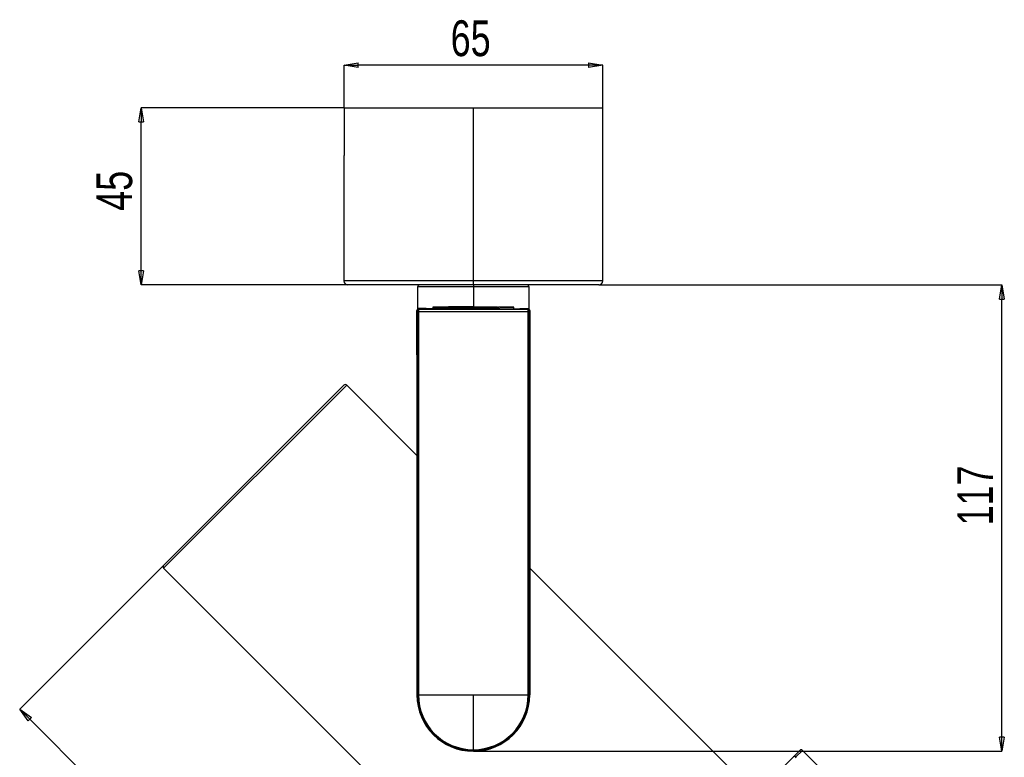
# Model space of a CAD drawing. Header units: millimetres. Extents: x 85 to 926, y 69 to 663.
# Tile 5 of 12: x 260 to 507, y 263 to 448. Entities that reach past the tile are written whole.
import ezdxf

# ---------------------------------------------------------------- set-up
doc = ezdxf.new("R2010")
doc.units = ezdxf.units.MM
doc.header["$PDSIZE"] = -1
doc.linetypes.add('SLD-Solid', pattern=[0])
doc.styles.add('SLDTEXTSTYLE0', font='TXT', dxfattribs={"width": 0.75})
doc.dimstyles.new('SLDDIMSTYLE0', dxfattribs={"dimtxt": 9, "dimasz": 3.556, "dimexe": 0, "dimexo": 0.0625, "dimgap": 2.25, "dimtad": 1, "dimdec": 0, "dimrnd": 1e-09, "dimzin": 12, "dimdsep": 46, "dimtxsty": 'SLDTEXTSTYLE0', "dimblk1": 'CLOSED', "dimblk2": 'CLOSED', "dimsah": 1, "dimcen": 0.09, "dimadec": 0, "dimazin": 3, "dimtfac": 1, "dimtdec": 0, "dimtofl": 0, "dimtmove": 0, "dimatfit": 3, "dimldrblk": 'CLOSED', "dimfxl": 1, "dimfrac": 2, "dimtolj": 1, "dimtzin": 12, "dimarcsym": 0})

# ---------------------------------------------------------------- blocks, each defined once
blk = doc.blocks.new('_Closed')
at = {"color": 0, "linetype": 'ByBlock', "lineweight": -2}
for p, q in [((-1, 0.166667), (0, 0)), ((-1, 0.166667), (-1, -0.166667)), ((0, 0), (-1, -0.166667)), ((0, 0), (-1, 0))]:
    blk.add_line(p, q, dxfattribs=at)
blk = doc.blocks.new('_D')
at = {"color": 0, "linetype": 'SLD-Solid', "lineweight": -2}
for p, q in [((295.83, 311.28), (259.72, 275.18)), ((441.93, 92.92), (262.24, 272.67)), ((493.93, 139.87), (444.45, 90.4))]:
    blk.add_line(p, q, dxfattribs=at)
at = {"layer": 'Defpoints', "color": 0, "linetype": 'SLD-Solid'}
for p in [(295.88, 311.32), (259.72, 275.18), (493.97, 139.91)]:
    blk.add_point(p, dxfattribs=at)
at = {"color": 0, "linetype": 'SLD-Solid', "lineweight": -2, "xscale": 3.556, "yscale": 3.556, "zscale": 3.556}
for p, rotation in [((259.72, 275.18), 134.9912715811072), ((444.45, 90.4), 314.9912715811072)]:
    blk.add_blockref('_Closed', p, dxfattribs=dict(at, rotation=rotation))
at = {"color": 0, "linetype": 'SLD-Solid', "lineweight": 18, "insert": (354.1, 196.69), "char_height": 9, "attachment_point": 2, "rotation": 314.9913, "style": 'SLDTEXTSTYLE0'}
blk.add_mtext('\\A1;261', dxfattribs=at)
blk = doc.blocks.new('_D_2')
at = {"color": 0, "linetype": 'SLD-Solid', "lineweight": -2}
for p, q in [((405.22, 381.78), (506.41, 381.78)), ((506.41, 268.18), (506.41, 378.23)), ((373.72, 264.62), (506.41, 264.62))]:
    blk.add_line(p, q, dxfattribs=at)
at = {"layer": 'Defpoints', "color": 0, "linetype": 'SLD-Solid'}
for p in [(405.15, 381.78), (506.41, 381.78), (373.65, 264.62)]:
    blk.add_point(p, dxfattribs=at)
at = {"color": 0, "linetype": 'SLD-Solid', "lineweight": -2, "xscale": 3.556, "yscale": 3.556, "zscale": 3.556}
for p, rotation in [((506.41, 381.78), 90), ((506.41, 264.62), 270)]:
    blk.add_blockref('_Closed', p, dxfattribs=dict(at, rotation=rotation))
at = {"color": 0, "linetype": 'SLD-Solid', "lineweight": 18, "insert": (495.16, 328.9), "char_height": 9, "attachment_point": 2, "rotation": 90, "style": 'SLDTEXTSTYLE0'}
blk.add_mtext('\\A1;117', dxfattribs=at)
blk = doc.blocks.new('_D_3')
at = {"color": 0, "linetype": 'SLD-Solid', "lineweight": -2}
for p, q in [((341.17, 426.35), (341.17, 437)), ((402.6, 437), (344.72, 437)), ((406.15, 426.35), (406.15, 437))]:
    blk.add_line(p, q, dxfattribs=at)
at = {"layer": 'Defpoints', "color": 0, "linetype": 'SLD-Solid'}
for p in [(341.17, 437), (341.17, 426.28), (406.15, 426.28)]:
    blk.add_point(p, dxfattribs=at)
at = {"color": 0, "linetype": 'SLD-Solid', "lineweight": -2, "xscale": 3.556, "yscale": 3.556, "zscale": 3.556, "rotation": 180}
blk.add_blockref('_Closed', (341.17, 437), dxfattribs=at)
at = {"color": 0, "linetype": 'SLD-Solid', "lineweight": -2, "xscale": 3.556, "yscale": 3.556, "zscale": 3.556}
blk.add_blockref('_Closed', (406.15, 437), dxfattribs=at)
at = {"color": 0, "linetype": 'SLD-Solid', "lineweight": 18, "insert": (372.98, 448.25), "char_height": 9, "attachment_point": 2, "style": 'SLDTEXTSTYLE0'}
blk.add_mtext('\\A1;65', dxfattribs=at)
blk = doc.blocks.new('_D_4')
at = {"color": 0, "linetype": 'SLD-Solid', "lineweight": -2}
for p, q in [((341.11, 426.28), (290.21, 426.28)), ((290.21, 385.34), (290.21, 422.73)), ((342.09, 381.78), (290.21, 381.78))]:
    blk.add_line(p, q, dxfattribs=at)
at = {"layer": 'Defpoints', "color": 0, "linetype": 'SLD-Solid'}
for p in [(290.21, 426.28), (341.17, 426.28), (342.15, 381.78)]:
    blk.add_point(p, dxfattribs=at)
at = {"color": 0, "linetype": 'SLD-Solid', "lineweight": -2, "xscale": 3.556, "yscale": 3.556, "zscale": 3.556}
for p, rotation in [((290.21, 426.28), 90), ((290.21, 381.78), 270)]:
    blk.add_blockref('_Closed', p, dxfattribs=dict(at, rotation=rotation))
at = {"color": 0, "linetype": 'SLD-Solid', "lineweight": 18, "insert": (278.96, 405.42), "char_height": 9, "attachment_point": 2, "rotation": 90, "style": 'SLDTEXTSTYLE0'}
blk.add_mtext('\\A1;45', dxfattribs=at)

msp = doc.modelspace()

# ---------------------------------------------------------------- linework, layer by layer
at = {"color": 7, "linetype": 'SLD-Solid', "lineweight": 25}
for p, q in [((341.17, 426.28), (341.17, 414.28)), ((341.17, 426.28), (373.65, 426.28)), ((373.65, 382.78), (373.65, 426.28)), ((373.65, 426.28), (406.15, 426.28)), ((406.15, 382.78), (406.15, 426.28)), ((341.15, 414.28), (341.15, 382.78)), ((341.15, 414.28), (341.17, 414.28)), ((373.65, 382.78), (341.15, 382.78)), ((373.65, 381.78), (342.15, 381.78)), ((359.65, 381.28), (359.65, 375.66)), ((373.65, 381.28), (359.65, 381.28)), ((373.65, 381.78), (373.65, 382.78)), ((406.15, 382.78), (373.65, 382.78)), ((405.15, 381.78), (373.65, 381.78)), ((373.65, 381.78), (373.65, 381.28)), ((373.65, 381.28), (373.65, 376.25)), ((387.65, 381.28), (373.65, 381.28)), ((387.65, 375.66), (387.65, 381.28)), ((359.99, 375.78), (360.09, 375.89)), ((363.46, 376.18), (367.32, 376.18)), ((363.46, 376.18), (363.46, 375.78)), ((367.32, 375.78), (367.32, 376.18)), ((383.84, 376.18), (379.99, 376.18)), ((379.99, 376.18), (379.99, 375.78)), ((383.84, 375.78), (383.84, 376.18)), ((387.21, 375.89), (387.32, 375.78)), ((359.49, 375.28), (359.64, 375.14)), ((359.49, 375.28), (359.49, 278.78)), ((359.49, 364.3), (359.49, 375.28)), ((359.77, 375.77), (359.63, 375.64)), ((359.88, 375.14), (359.64, 375.14)), ((359.64, 278.78), (359.64, 375.14)), ((359.88, 375.14), (359.88, 278.78)), ((360.14, 375.64), (359.99, 375.78)), ((367.02, 375.78), (359.99, 375.78)), ((380.29, 375.78), (387.31, 375.78)), ((387.31, 375.78), (387.17, 375.64)), ((387.43, 278.78), (387.43, 375.14)), ((387.67, 375.14), (387.43, 375.14)), ((387.67, 375.64), (387.54, 375.77)), ((387.67, 375.14), (387.81, 375.28)), ((387.67, 375.14), (387.67, 278.78)), ((387.81, 375.28), (387.81, 278.78)), ((387.82, 364.3), (387.82, 375.28)), ((359.49, 364.23), (359.49, 364.3)), ((387.82, 364.3), (387.81, 364.23)), ((341.85, 356.57), (295.88, 310.62)), ((295.88, 311.32), (341.14, 356.57)), ((359.49, 338.92), (341.85, 356.57)), ((393.23, 213.23), (295.88, 310.62)), ((439.2, 259.19), (387.81, 310.59)), ((359.49, 278.78), (359.64, 278.78)), ((359.64, 278.78), (359.88, 278.78)), ((359.88, 278.78), (373.65, 278.78)), ((373.65, 278.78), (387.43, 278.78)), ((373.65, 265.01), (373.65, 278.78)), ((387.43, 278.78), (387.67, 278.78)), ((387.67, 278.78), (387.81, 278.78)), ((454.1, 263.34), (455.61, 264.85)), ((456.32, 264.85), (454.67, 263.2)), ((460, 261.17), (456.32, 264.85)), ((447.83, 257.07), (454.1, 263.34)), ((454.67, 263.2), (454.48, 263.01))]:
    msp.add_line(p, q, dxfattribs=at)
at = {"color": 7, "linetype": 'SLD-Solid', "lineweight": 25, "flags": 128}
for points in [[(360.14, 375.64), (360.09, 375.63), (360.04, 375.6), (359.99, 375.55), (359.95, 375.49), (359.92, 375.42), (359.9, 375.33), (359.88, 375.24), (359.88, 375.14)], [(387.17, 375.64), (384.67, 375.62), (382.03, 375.6), (379.29, 375.59), (376.49, 375.58), (373.65, 375.57), (370.82, 375.58), (368.01, 375.59), (365.28, 375.6), (362.64, 375.62), (360.14, 375.64)], [(387.43, 375.14), (387.42, 375.24), (387.41, 375.33), (387.38, 375.42), (387.35, 375.49), (387.31, 375.55), (387.27, 375.6), (387.22, 375.63), (387.17, 375.64)], [(454.1, 263.34), (454.15, 263.38), (454.21, 263.4), (454.28, 263.4), (454.36, 263.39), (454.44, 263.36), (454.52, 263.32), (454.6, 263.27), (454.67, 263.2)]]:
    msp.add_lwpolyline(points, dxfattribs=at)
at = {"color": 7, "linetype": 'SLD-Solid', "lineweight": 25}
for centre, radius, start, end in [((342.15, 382.78), 1, 180, 270), ((360.15, 381.28), 0.5, 90, 180), ((387.15, 381.28), 0.5, 0, 90), ((405.15, 382.78), 1, 270, 0), ((360.14, 375.14), 0.5, 90.0204, 179.9796), ((387.17, 375.14), 0.5, 0.003, 89.9796), ((341.49, 356.22), 0.5, 44.9913, 134.9913), ((296.23, 310.97), 0.5, 134.9913, 224.9913), ((373.65, 278.78), 14.16, 180, 0), ((373.65, 278.78), 14.02, 180, 0), ((373.65, 278.78), 13.78, 180, 270), ((373.65, 278.78), 13.78, 270, 0), ((455.97, 264.5), 0.5, 44.9913, 134.9913)]:
    msp.add_arc(centre, radius, start, end, dxfattribs=at)
for points, knots in [([(360.09, 375.89), (359.99, 375.88), (359.86, 375.86), (359.79, 375.79), (359.77, 375.77)], [0, 0, 0, 0, 0.741401, 1, 1, 1, 1]), ([(363.38, 375.78), (362.65, 375.8), (361.18, 375.83), (360.46, 375.87), (360.09, 375.89)], [0, 0, 0, 0, 0.489231, 1, 1, 1, 1]), ([(373.65, 376.25), (372.7, 376.25), (370.8, 376.25), (368.07, 376.24), (365.54, 376.21), (364.16, 376.19), (363.46, 376.18)], [0, 0, 0, 0, 0.249937, 0.499996, 0.749935, 1, 1, 1, 1]), ([(367.32, 376.18), (368.35, 376.19), (370.33, 376.21), (373.65, 376.21), (376.98, 376.21), (378.95, 376.19), (379.99, 376.18)], [0, 0, 0, 0, 0.260764, 0.5, 0.739236, 1, 1, 1, 1]), ([(373.65, 376.25), (374.56, 376.25), (376.41, 376.25), (379.11, 376.24), (381.69, 376.21), (383.12, 376.19), (383.84, 376.18)], [0, 0, 0, 0, 0.238907, 0.485209, 0.738907, 1, 1, 1, 1]), ([(383.93, 375.78), (384.6, 375.8), (386.08, 375.83), (386.81, 375.87), (387.21, 375.89)], [0, 0, 0, 0, 0.450232, 1, 1, 1, 1]), ([(359.99, 375.78), (359.93, 375.78), (359.8, 375.76), (359.63, 375.65), (359.52, 375.48), (359.5, 375.35), (359.49, 375.28)], [0, 0, 0, 0, 0.250016, 0.500008, 0.749996, 1, 1, 1, 1]), ([(359.88, 375.14), (360.93, 375.13), (363.05, 375.11), (366.48, 375.09), (370.03, 375.08), (373.65, 375.07), (377.28, 375.08), (380.83, 375.09), (384.26, 375.11), (386.37, 375.13), (387.43, 375.14)], [0, 0, 0, 0, 0.125, 0.25, 0.375, 0.5, 0.625, 0.75, 0.875, 1, 1, 1, 1]), ([(373.65, 375.75), (372.47, 375.75), (370.12, 375.75), (368.05, 375.77), (367.02, 375.78)], [0, 0, 0, 0, 0.499988, 1, 1, 1, 1]), ([(380.29, 375.78), (379.25, 375.77), (377.19, 375.75), (374.83, 375.75), (373.65, 375.75)], [0, 0, 0, 0, 0.5000119, 1, 1, 1, 1]), ([(387.81, 375.28), (387.81, 375.35), (387.79, 375.48), (387.68, 375.65), (387.51, 375.76), (387.38, 375.78), (387.31, 375.78)], [0, 0, 0, 0, 0.250021, 0.5000151, 0.7500017, 1, 1, 1, 1]), ([(387.51, 375.75), (387.51, 375.74), (387.57, 375.73), (387.68, 375.64), (387.8, 375.48), (387.81, 375.35), (387.82, 375.28)], [0, 0, 0, 0, 0.010213, 0.340142, 0.670071, 1, 1, 1, 1])]:
    msp.add_open_spline(points, degree=3, knots=knots, dxfattribs=at)
msp.add_open_spline([(359.49, 375.28), (359.49, 375.35), (359.51, 375.48), (359.59, 375.58), (359.63, 375.64)], degree=3, dxfattribs=at)

# ---------------------------------------------------------------- dimensions: what is measured, and where the dimension line sits
at = {"color": 5, "linetype": 'SLD-Solid', "lineweight": 18}
dim = msp.add_linear_dim(base=(341.17, 437), p1=(406.15, 426.28), p2=(341.17, 426.28), dimstyle='SLDDIMSTYLE0', dxfattribs=at)
dim.commit()
dim.dimension.update_dxf_attribs({"geometry": '_D_3', "text_midpoint": (372.98, 437), "dimtype": 160})
for base, p1, p2, angle, picture, middle in [((290.20693169, 426.28427185), (342.15347791, 381.78427185), (341.16886617, 426.28427185), 90, '_D_4', (290.20693169, 405.42057038)), ((506.41, 381.78), (373.65, 264.62), (405.15, 381.78), 90, '_D_2', (506.41, 328.9)), ((259.72, 275.18), (493.97, 139.91), (295.88, 311.32), 314.9913, '_D', (346.14, 188.73))]:
    dim = msp.add_linear_dim(base=base, p1=p1, p2=p2, angle=angle, dimstyle='SLDDIMSTYLE0', dxfattribs=at)
    dim.commit()
    dim.dimension.update_dxf_attribs({"geometry": picture, "text_midpoint": middle, "dimtype": 160})

doc.saveas('drawing.dxf')
